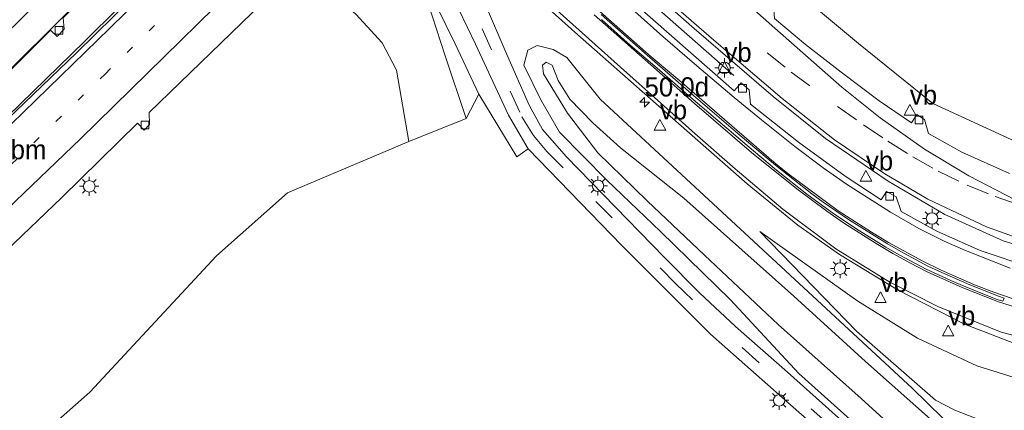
# Model space of a CAD drawing. Header units: millimetres. Extents: x 82463 to 85160, y 450000 to 452470.
# Tile 11 of 98: x 82976 to 83104, y 450310 to 450361. Entities that reach past the tile are written whole.
import ezdxf
from ezdxf.enums import TextEntityAlignment as Align

# ---------------------------------------------------------------- set-up
doc = ezdxf.new("R2010")
doc.units = ezdxf.units.MM
doc.linetypes.add('13strp', pattern=[4, 1, -3])
doc.linetypes.add('39strp', pattern=[12, 3, -9])
for name, color, linetype, lineweight in [('af-bs-rasterhekwerk', 8, 'hekwerk', 18), ('as-bs-kilometr', 13, 'Continuous', 18), ('bp-b5-bomenstruiken', 93, 'Continuous', 18), ('gr-bs-geleiderail', 213, 'geleiderail', 18), ('gw-bs-insteekwatergang', 93, 'Continuous', 18), ('gw-bs-kruinlijn', 93, 'Continuous', 18), ('gw-bs-teenlijn', 93, 'Continuous', 18), ('mk-bs-13streep 0.45', 8, '13strp', 18), ('mk-bs-39streep 0.15', 8, '39strp', 18), ('mk-bs-streep 0.15', 8, 'Continuous', 18), ('og-b5-water', 153, 'Continuous', 18), ('og-bs-terreinafscheiding', 253, 'Continuous', 18), ('wh-bs-kolk', 8, 'Continuous', 18), ('wh-bs-waterlijn', 133, 'Continuous', 18), ('wm-bs-lichtmast', 8, 'Continuous', 18), ('wm-bs-verkeersbord', 8, 'Continuous', 18)]:
    doc.layers.add(name, color=color, linetype=linetype, lineweight=lineweight)
doc.styles.add('rtw_iso', font='iso-rtw.shx')
doc.linetypes.add('geleiderail', pattern='A,2,-1,[175,RTW.shx,S=0.5,R=0,X=0,Y=0],-1', length=4)
doc.linetypes.add('hekwerk', pattern='A,7,-1.5,[1,RTW.shx,S=0.75,R=0,X=0,Y=0],-1.5', length=10)

# ---------------------------------------------------------------- blocks, each defined once
blk = doc.blocks.new('kolk')
blk.add_lwpolyline([(-0.5, -0.5), (0.5, -0.5), (0.5, 0.5), (-0.5, 0.5)], close=True)
blk = doc.blocks.new('verkeersbord')
for p, q in [((0, 0.75), (-0.75, -0.625)), ((0.75, -0.625), (0, 0.75)), ((-0.75, -0.625), (0.75, -0.625))]:
    blk.add_line(p, q)
blk = doc.blocks.new('dtbattr')
at = {"style": 'rtw_iso'}
blk.add_attdef('TAG', (0.59, 0.87), '', height=2.5, dxfattribs=at)
blk = doc.blocks.new('dtbattr-l')
at = {"style": 'rtw_iso'}
blk.add_attdef('TAG', (0, 0), '', height=2.5, dxfattribs=at)
blk = doc.blocks.new('lantaarnpaal')
for p, q in [((-0.75, 0), (-1.25, 0)), ((-0.88, 0.88), (-0.53, 0.53)), ((0, 0.75), (0, 1.25)), ((0.53, 0.53), (0.88, 0.88)), ((0.75, 0), (1.25, 0)), ((-0.53, -0.53), (-0.88, -0.88)), ((0, -0.75), (0, -1.25)), ((0.53, -0.53), (0.88, -0.88))]:
    blk.add_line(p, q)
blk.add_circle((0, 0), 0.75)
blk = doc.blocks.new('hecto')
for p, q in [((0, 0.625), (-0.625, 0)), ((0, -0.625), (0, 0.625)), ((-0.625, 0), (0.625, 0)), ((0.625, 0), (0, -0.625))]:
    blk.add_line(p, q)

msp = doc.modelspace()

# ---------------------------------------------------------------- linework, layer by layer
at = {"layer": 'af-bs-rasterhekwerk'}
msp.add_polyline3d([(83069.068, 450353.398, 0.554), (83041.034, 450378.068, 0.189), (83033.591, 450384.689, 0.17)], dxfattribs=at)
at = {"layer": 'bp-b5-bomenstruiken'}
msp.add_polyline3d([(83104.666, 450307.193, -0.174), (83097.792, 450309.88, -0.225), (83095.29, 450311.166, -0.244), (83085.025, 450320.16, 0.249), (83072.451, 450333.085, 1.145), (83085.2, 450324.02, 1.681), (83092.947, 450319.22, 2.066), (83100.657, 450315.629, 2.231), (83110.478, 450312.569, 2.515)], dxfattribs=at)
at = {"layer": 'gr-bs-geleiderail'}
for points in [[(82934.213, 450313.637, 5.321), (82964.53, 450343.807, 5.993), (83002.852, 450381.868, 6.52)], [(83005.842, 450379.088, 6.955), (82997.879, 450370.917, 6.845), (82984.668, 450357.807, 6.731), (82971.27, 450344.791, 6.589), (82944.239, 450319.046, 6.131), (82935.957, 450311.221, 5.727)]]:
    msp.add_polyline3d(points, dxfattribs=at)
at = {"layer": 'gw-bs-insteekwatergang'}
msp.add_polyline3d([(83106.899, 450298.805, -0.22), (83098.201, 450306.933, -0.289), (83092.261, 450312.722, -0.266), (83051.681, 450350.287, 0.728), (83047.369, 450355.704, 0.224), (83045.57, 450356.762, 0.142), (83043.527, 450357.263, 0.119), (83042.299, 450356.685, 0.119), (83041.772, 450354.742, 0.124), (83043.972, 450350.2, 0.128), (83046.429, 450346.016, 0.009), (83052.572, 450339.775, -0.028), (83059.554, 450333.107, -0.083), (83068.656, 450324.193, -0.069), (83077.523, 450314.631, 0.041), (83092.506, 450301.2, 0.224), (83100.22, 450294.432, 0.463), (83108.246, 450287.167, 0.628)], dxfattribs=at)
at = {"layer": 'gw-bs-kruinlijn'}
msp.add_polyline3d([(83014.071, 450366.511, 5.993), (83019.937, 450361.364, 5.663), (83023.377, 450357.606, 5.329), (83025.216, 450354.056, 5.269), (83026.814, 450344.798, 4.857)], dxfattribs=at)
at = {"layer": 'gw-bs-teenlijn'}
for points in [[(83179.555, 450398.252, 4.513), (83179.727, 450387.253, 4.257), (83178.065, 450377.409, 3.89), (83173.946, 450368.281, 3.473), (83168.965, 450360.649, 3.239), (83162.099, 450353.325, 2.767), (83153.545, 450347.017, 2.3), (83144.462, 450343.09, 1.943), (83135.597, 450341.473, 1.654), (83124.456, 450341.259, 1.416), (83113.072, 450342.807, 1.132), (83105.669, 450344.802, 0.944), (83094.927, 450349.729, 0.664), (83085.263, 450357.529, 0.692), (83073.114, 450367.742, 0.582), (83061.572, 450377.57, 0.371), (83055.112, 450381.21, 0.362), (83047.394, 450387.442, 0.181), (83041.91, 450393.588, 0.205)], [(83034.297, 450347.78, 0.435), (83031.561, 450355.95, 0.518), (83029.279, 450362.878, 0.536), (83026.444, 450368.695, 0.55), (83025.495, 450370.292, 0.55), (83024.13, 450371.963, 0.536), (83021.936, 450374.126, 0.388)]]:
    msp.add_polyline3d(points, dxfattribs=at)
at = {"layer": 'mk-bs-13streep 0.45'}
msp.add_polyline3d([(82939.684, 450308.089, 4.974), (82966.558, 450333.531, 5.672), (82987.362, 450353.567, 5.924), (83009.691, 450375.509, 6.112)], dxfattribs=at)
at = {"layer": 'mk-bs-39streep 0.15'}
for points in [[(82989.01, 450433.281, 0.109), (82998.576, 450424.093, 0.069), (83013.352, 450410.266, 0.07), (83028.337, 450396.455, 0.071), (83040.242, 450385.484, 0.072), (83052.34, 450374.622, 0.102), (83064.299, 450364.076, 0.188), (83073.401, 450356.309, 0.27), (83076.543, 450353.823, 0.309), (83082.542, 450349.338, 0.375), (83085.931, 450346.952, 0.409)], [(82977.782, 450419.84, 0.275), (83008.725, 450390.88, 0.166), (83023.67, 450377.215, 0.223), (83026.284, 450374.738, 0.227), (83030.32, 450370.387, 0.195), (83032.22, 450367.651, 0.174), (83036.342, 450359.456, 0.275), (83040.003, 450351.325, 0.243), (83041.524, 450348.013, 0.243), (83043.054, 450345.569, 0.234), (83044.783, 450343.51, 0.224), (83051.151, 450337.013, 0.206), (83061.538, 450326.284, 0.215), (83070.136, 450318.011, 0.234), (83081.434, 450308.004, 0.279), (83092.884, 450297.745, 0.389), (83106.196, 450285.441, 0.806)], [(83085.931, 450346.952, 0.409), (83089.086, 450344.838, 0.447), (83092.325, 450342.808, 0.491), (83095.633, 450340.94, 0.542), (83099.414, 450339.119, 0.596), (83103.048, 450337.639, 0.645), (83106.675, 450336.4, 0.7), (83110.727, 450335.222, 0.766)]]:
    msp.add_polyline3d(points, dxfattribs=at)
at = {"layer": 'mk-bs-streep 0.15'}
for points in [[(82988.383, 450438.552, 0.031), (82997.039, 450430.095, 0.095), (83020.427, 450408.254, 0.076), (83036.519, 450393.388, 0.052), (83048.673, 450382.39, 0.083), (83074.379, 450359.512, 0.38), (83083.106, 450351.849, 0.504), (83088.107, 450347.881, 0.554), (83093.837, 450343.81, 0.628), (83099.609, 450340.324, 0.692), (83105.636, 450337.22, 0.875)], [(82985.343, 450432.16, 0.209), (82994.805, 450423.097, 0.278), (83015.589, 450403.646, 0.223), (83031.717, 450388.755, 0.237), (83043.978, 450377.643, 0.262), (83054.744, 450368.186, 0.426), (83066.462, 450357.957, 0.536), (83075.349, 450350.389, 0.687), (83082.172, 450344.994, 0.793), (83088.686, 450340.585, 0.875), (83094.302, 450337.314, 1.003), (83101.91, 450333.688, 1.155), (83108.947, 450331.199, 1.315)], [(83105.239, 450324.383, 1.212), (83102.871, 450325.193, 1.173), (83100.57, 450326.08, 1.134), (83098.258, 450327.077, 1.039), (83095.944, 450328.112, 0.985), (83093.624, 450329.23, 0.923), (83089.165, 450331.676, 0.818), (83086.96, 450333.004, 0.769), (83082.651, 450335.8, 0.681), (83076.267, 450340.502, 0.534), (83074.582, 450341.864, 0.502), (83067.862, 450347.646, 0.371), (83062.306, 450352.459, 0.255), (83058.342, 450355.808, 0.202), (83052.798, 450360.719, 0.171), (83047.472, 450365.457, 0.148), (83042.665, 450369.822, 0.128), (83036.601, 450375.362, 0.113), (83026.123, 450384.938, 0.11), (83019.899, 450390.588, 0.088), (83011.179, 450398.533, 0.075), (82981.055, 450426.224, 0.068), (82976.9, 450430.097, 0.1)], [(82976.382, 450425.528, 0.139), (82977.796, 450424.155, 0.119), (83008.155, 450396.339, 0.101), (83037.016, 450370.024, 0.108), (83054.336, 450354.461, 0.321), (83063.991, 450345.832, 0.527), (83069.23, 450341.241, 0.66), (83075.449, 450336.001, 0.861), (83082.343, 450330.847, 1.063), (83089.368, 450326.498, 1.292), (83095.577, 450323.354, 1.397), (83103.828, 450320.027, 1.594), (83113.642, 450317.473, 1.81)], [(83104.974, 450328.322, 0.997), (83099.163, 450330.615, 0.887), (83096.389, 450331.855, 0.832), (83093.134, 450333.506, 0.774), (83089.415, 450335.59, 0.706), (83083.72, 450339.255, 0.626), (83080.675, 450341.386, 0.578), (83077.002, 450344.161, 0.517), (83072.647, 450347.631, 0.439), (83069.102, 450350.537, 0.377), (83063.949, 450354.899, 0.318), (83059.858, 450358.432, 0.279), (83052.993, 450364.585, 0.238), (83046.157, 450370.748, 0.201), (83039.379, 450376.913, 0.185), (83032.486, 450383.17, 0.169), (83025.579, 450389.468, 0.162), (83019.338, 450395.182, 0.161), (83013.427, 450400.573, 0.154), (83012.449, 450401.465, 0.154)], [(82931.469, 450316.172, 4.805), (82958.114, 450342.686, 5.402), (83000.215, 450384.321, 5.824)], [(82937.106, 450310.921, 5.001), (82952.227, 450325.183, 5.484), (82968.703, 450340.811, 5.842), (82987.965, 450359.551, 6.085), (83006.886, 450378.117, 6.186)], [(83012.466, 450372.928, 6.039), (82984.144, 450345.158, 5.773), (82974.653, 450336.034, 5.677), (82969.588, 450331.213, 5.576), (82954.662, 450318.489, 5.37), (82941.11, 450306.89, 4.896)], [(83050.905, 450361.266, 0.145), (83058.299, 450354.787, 0.191), (83063.971, 450349.753, 0.293), (83071.384, 450343.384, 0.451), (83077.238, 450338.639, 0.581), (83081.139, 450335.753, 0.672), (83083.325, 450334.245, 0.726), (83087.554, 450331.532, 0.833), (83089.723, 450330.252, 0.889), (83091.929, 450329.037, 0.949), (83094.185, 450327.868, 1.003), (83098.76, 450325.797, 1.109), (83103.469, 450323.97, 1.188), (83110.244, 450321.847, 1.298)]]:
    msp.add_polyline3d(points, dxfattribs=at)
at = {"layer": 'og-b5-water'}
msp.add_polyline3d([(83110.4, 450290.245, -1.109), (83101.179, 450298.086, -1.109), (83093.283, 450304.407, -1.109), (83085.612, 450311.374, -1.109), (83074.853, 450321.01, -1.109), (83065.252, 450330.037, -1.109), (83057.8, 450337.074, -1.109), (83051.414, 450343.318, -1.109), (83047.449, 450348.475, -1.109), (83044.335, 450353.604, -1.109), (83044.188, 450354.715, -1.109), (83044.699, 450355.102, -1.109), (83045.445, 450354.73, -1.109), (83046.242, 450352.746, -1.109), (83047.736, 450350.285, -1.109), (83050.742, 450347.215, -1.109), (83054.348, 450343.973, -1.109), (83062.584, 450337.45, -1.109), (83076.865, 450324.67, -1.109), (83086.179, 450316.193, -1.109), (83096.174, 450307.33, -1.109), (83106.815, 450297.257, -1.109)], dxfattribs=at)
at = {"layer": 'og-bs-terreinafscheiding'}
for points in [[(83111.228, 450329.703, 1.361), (83104.095, 450331.891, 1.191), (83096.478, 450335.287, 1.04), (83089.13, 450339.641, 0.884), (83080.964, 450345.177, 0.774), (83074.177, 450350.658, 0.618), (83063.602, 450359.768, 0.472), (83050.982, 450370.944, 0.376), (83043.804, 450377.398, 0.256), (83033.752, 450386.492, 0.233), (83031.562, 450388.473, 0.228), (83015.348, 450403.315, 0.217), (82994.512, 450422.662, 0.282), (82990.422, 450426.6, 0.301), (82983.693, 450433.08, 0.331), (82979.656, 450437.149, 0.399)], [(82991.157, 450436.379, -0.024), (82995.849, 450431.988, 0.072), (83020.778, 450408.638, 0.095), (83036.939, 450393.77, 0.108), (83039.405, 450391.541, 0.114), (83049.013, 450382.859, 0.138), (83053.656, 450378.79, 0.279), (83054.506, 450379.809, 0.289), (83055.357, 450379.029, 0.307), (83055.587, 450377.152, 0.293), (83072.351, 450362.402, 0.412), (83073.152, 450363.348, 0.408), (83074.215, 450362.418, 0.408), (83074.373, 450360.779, 0.431), (83078.375, 450357.422, 0.458), (83083.023, 450353.794, 0.499), (83087.943, 450350.074, 0.55), (83092.157, 450347.235, 0.55), (83092.848, 450348.291, 0.554), (83093.863, 450347.671, 0.55), (83094.38, 450345.857, 0.591), (83098.716, 450343.414, 0.641), (83104.903, 450340.626, 0.783)], [(82977.215, 450434.581, 0.312), (82982.979, 450429.155, 0.21), (82988.25, 450424.345, 0.213), (83013.783, 450401.046, 0.23), (83031.905, 450384.451, 0.251), (83042.007, 450375.2, 0.262), (83069.108, 450351.367, 0.591), (83070.022, 450352.42, 0.632), (83071.072, 450351.502, 0.678), (83071.249, 450349.65, 0.673), (83077.46, 450344.714, 0.779), (83083.544, 450340.277, 0.88), (83088.218, 450337.217, 0.935), (83088.911, 450338.303, 0.903), (83090.166, 450337.589, 0.898), (83090.824, 450335.698, 0.98), (83095.452, 450333.155, 1.081), (83101.1, 450330.612, 1.127), (83107.813, 450328.38, 1.264)], [(83106.583, 450318.14, 1.746), (83099.068, 450321.036, 1.512), (83090.411, 450325.467, 1.26), (83082.795, 450330.105, 1.045), (83077.4, 450333.909, 0.88), (83070.821, 450339.276, 0.692), (83061.9, 450347.141, 0.44), (83048.392, 450359.012, 0.284), (83036.635, 450369.621, 0.16), (83026.977, 450378.453, 0.157), (82977.424, 450423.749, 0.153), (82975.346, 450425.786, 0.074), (82972.931, 450428.12, 0.001)], [(82972.976, 450425.86, 0.042), (82974.412, 450424.807, 0.037), (82976.632, 450422.95, 0.084), (82981.023, 450418.826, 0.1), (83009.521, 450392.239, 0.122), (83024.744, 450378.433, 0.176), (83025.921, 450377.353, 0.175), (83027.216, 450376.166, 0.174), (83031.228, 450371.802, 0.159), (83033.553, 450368.799, 0.136), (83036.675, 450362.882, 0.243), (83039.55, 450356.106, 0.201), (83042.465, 450349.52, 0.16), (83044.193, 450346.352, 0.16), (83047.305, 450342.822, 0.146), (83060.029, 450329.749, 0.151), (83064.604, 450325.131, 0.169), (83069.292, 450320.765, 0.201), (83076.027, 450314.79, 0.179), (83088.057, 450304.078, 0.289), (83108.548, 450285.134, 0.916)], [(83105.558, 450284.033, 0.921), (83094.838, 450293.797, 0.531), (83086.821, 450301.431, 0.348), (83075.34, 450311.537, 0.334), (83066.04, 450319.748, 0.311), (83054.493, 450331.265, 0.234), (83042.33, 450343.857, 0.211), (83039.794, 450348.217, 0.201), (83035.49, 450357.468, 0.334), (83031.154, 450366.514, 0.265), (83029.06, 450369.519, 0.268), (83025.333, 450373.487, 0.313), (83022.744, 450375.886, 0.377), (83007.83, 450389.403, 0.325), (82979.437, 450415.965, 0.299), (82974.118, 450420.959, 0.292), (82972.595, 450422.274, 0.32)], [(82971.659, 450420.689, 0.334), (82972.679, 450419.884, 0.324), (82977.839, 450415.034, 0.41), (83008.887, 450385.873, 0.383), (83021.936, 450374.126, 0.388), (83024.529, 450371.85, 0.139), (83026.256, 450369.861, 0.345), (83028.03, 450366.96, 0.308), (83029.152, 450365.029, 0.323), (83032.834, 450357.502, 0.389), (83035.939, 450350.969, 0.348), (83040.856, 450342.785, 0.293), (83042.33, 450343.857, 0.211)], [(83092.947, 450319.22, 2.066), (83100.657, 450315.629, 2.231), (83110.478, 450312.569, 2.515), (83116.894, 450310.857, 2.607), (83124.62, 450309.503, 2.786), (83132.516, 450309.135, 3.006), (83139.241, 450309.162, 3.056), (83146.143, 450310.29, 3.294), (83154.094, 450311.901, 3.45), (83160.663, 450314.138, 3.725), (83168.158, 450317.247, 3.89), (83174.789, 450320.536, 3.963), (83181.426, 450324.924, 4.151), (83189.367, 450331.918, 4.385), (83195.837, 450337.889, 4.596), (83201.198, 450344.196, 4.88), (83207.058, 450351.671, 4.948), (83211.634, 450360.108, 5.182), (83215.638, 450369.301, 5.365), (83218.299, 450379.02, 5.526), (83220.166, 450388.381, 5.672), (83221.021, 450398.219, 5.718), (83220.626, 450406.868, 5.764), (83219.501, 450413.193, 5.407)], [(83002.11, 450380.923, 5.718), (82981.893, 450360.88, 5.585), (82982.05, 450359.4, 5.549), (82981.111, 450358.46, 5.549), (82980.275, 450359.257, 5.567), (82965.387, 450344.46, 5.434), (82965.407, 450343.015, 5.37), (82964.42, 450341.785, 5.379), (82963.614, 450342.699, 5.37), (82949.06, 450328.223, 5.219), (82949.111, 450326.863, 5.182), (82948.154, 450325.971, 5.191), (82947.521, 450326.683, 5.187), (82934.295, 450313.7, 4.604)], [(82936.431, 450311.101, 4.956), (82953.274, 450327.169, 5.475), (82983.617, 450356.316, 5.956), (83000.585, 450373.025, 6.158), (83004.969, 450378.263, 6.273)], [(83012.927, 450367.669, 5.989), (83007.747, 450362.767, 5.934), (82993.076, 450348.579, 5.796), (82993.116, 450346.988, 5.805), (82992.452, 450346.28, 5.81), (82991.585, 450347.176, 5.75), (82981.75, 450337.507, 5.704), (82974.483, 450330.6, 5.581), (82974.588, 450329.151, 5.585), (82973.828, 450328.387, 5.59), (82973.055, 450329.257, 5.539), (82968.224, 450324.657, 5.562), (82961.503, 450318.88, 5.452), (82955.396, 450313.764, 5.37), (82955.144, 450312.211, 5.301), (82954.348, 450311.47, 5.32), (82953.713, 450312.266, 5.283), (82944.31, 450304.303, 4.805)], [(83104.201, 450324.45, 1.191), (83103.471, 450324.686, 1.175), (83099.749, 450326.152, 1.086), (83096.095, 450327.756, 0.998), (83094.302, 450328.612, 0.952), (83090.78, 450330.484, 0.861), (83089.044, 450331.477, 0.82), (83083.977, 450334.659, 0.709), (83080.682, 450336.926, 0.639), (83079.21, 450337.993, 0.606), (83074.506, 450341.72, 0.504), (83069.915, 450345.584, 0.41), (83063.843, 450350.793, 0.281), (83057.816, 450356.038, 0.188), (83051.809, 450361.325, 0.157)], [(83051.874, 450360.653, 0.147), (83055.615, 450357.334, 0.162), (83059.392, 450354.055, 0.2), (83063.183, 450350.783, 0.282), (83066.981, 450347.531, 0.355), (83070.791, 450344.293, 0.438), (83074.628, 450341.086, 0.515), (83078.538, 450337.968, 0.61), (83082.066, 450335.401, 0.69), (83085.399, 450333.187, 0.77), (83088.812, 450331.075, 0.86), (83090.542, 450330.072, 0.901), (83094.088, 450328.199, 0.987), (83097.736, 450326.526, 1.072), (83101.445, 450325.002, 1.162), (83103.308, 450324.273, 1.205), (83104.046, 450324.038, 1.218)], [(82960.081, 450289.903, 4.061), (82985.348, 450312.228, 4.192), (83001.838, 450329.925, 4.325), (83011.046, 450338.118, 4.99), (83026.814, 450344.798, 4.857), (83034.297, 450347.78, 0.435), (83035.939, 450350.969, 0.348)], [(83095.29, 450311.166, -0.244), (83097.792, 450309.88, -0.225), (83104.666, 450307.193, -0.174), (83112.999, 450304.413, -0.041), (83123.763, 450301.83, -0.018), (83131.927, 450300.439, -0.055), (83137.913, 450299.759, -0.477), (83144.482, 450300.041, -0.468), (83149.194, 450301.128, -0.188), (83158.456, 450302.457, -0.17), (83165.99, 450304.614, -0.248), (83172.134, 450306.888, -0.257), (83180.375, 450310.578, -0.445), (83185.823, 450313.264, -0.266), (83191.54, 450317.159, 0.146), (83196.596, 450322.55, 0.307), (83203.006, 450328.293, 0.412), (83208.915, 450334.151, 0.504), (83215.803, 450342.779, 0.609)], [(83072.451, 450333.085, 1.145), (83085.2, 450324.02, 1.681), (83092.947, 450319.22, 2.066)], [(83085.025, 450320.16, 0.249), (83072.451, 450333.085, 1.145)], [(83104.201, 450324.45, 1.191), (83104.046, 450324.038, 1.218)], [(83085.025, 450320.16, 0.249), (83095.29, 450311.166, -0.244)]]:
    msp.add_polyline3d(points, dxfattribs=at)
at = {"layer": 'wh-bs-waterlijn'}
msp.add_polyline3d([(83106.815, 450297.257, -1.109), (83096.174, 450307.33, -1.109), (83086.179, 450316.193, -1.109), (83076.865, 450324.67, -1.109), (83062.584, 450337.45, -1.109), (83054.348, 450343.973, -1.109), (83050.742, 450347.215, -1.109), (83047.736, 450350.285, -1.109), (83046.242, 450352.746, -1.109), (83045.445, 450354.73, -1.109), (83044.699, 450355.102, -1.109), (83044.188, 450354.715, -1.109), (83044.335, 450353.604, -1.109), (83047.449, 450348.475, -1.109), (83051.414, 450343.318, -1.109), (83057.8, 450337.074, -1.109), (83065.252, 450330.037, -1.109), (83074.853, 450321.01, -1.109), (83085.612, 450311.374, -1.109), (83093.283, 450304.407, -1.109), (83101.179, 450298.086, -1.109), (83110.4, 450290.245, -1.109)], dxfattribs=at)

# ---------------------------------------------------------------- block references
at = {"layer": 'as-bs-kilometr'}
ref = msp.add_blockref('dtbattr', (83057.474, 450349.9, 0.38), dxfattribs=at)
ref.add_attrib('TAG', '50.0d', dxfattribs={"layer": '0', "height": 2.5, "style": 'rtw_iso'}).set_placement((83057.474, 450349.9, 0.38), align=Align.BOTTOM_LEFT)
msp.add_blockref('hecto', (83057.474, 450349.9, 0.38), dxfattribs=at)
at = {"layer": 'mk-bs-13streep 0.45'}
ref = msp.add_blockref('dtbattr-l', (82975.08263, 450341.740935, 5.775259), dxfattribs=at)
ref.add_attrib('TAG', 'bm', dxfattribs={"layer": '0', "height": 2.5, "style": 'rtw_iso'}).set_placement((82975.08263, 450341.740935, 5.775259), align=Align.BOTTOM_LEFT)
at = {"layer": 'wh-bs-kolk'}
for p in [(82981.361, 450359.245, 5.498), (83070.197, 450351.711, 0.476), (82992.557, 450346.931, 5.672), (83093.136, 450347.602, 0.357), (83089.327, 450337.656, 0.806)]:
    msp.add_blockref('kolk', p, dxfattribs=at)
at = {"layer": 'wm-bs-lichtmast'}
for p in [(83067.842, 450354.375, 0.605), (82985.297, 450338.97, 5.782), (83051.416, 450339.033, 0.11), (83094.83, 450334.785, 1.049), (83082.878, 450328.272, 1.155), (83074.961, 450311.15, 0.408)]:
    msp.add_blockref('lantaarnpaal', p, dxfattribs=at)
at = {"layer": 'wm-bs-verkeersbord'}
ref = msp.add_blockref('dtbattr', (83067.857, 450354.393, 0.605), dxfattribs=at)
ref.add_attrib('TAG', 'vb', dxfattribs={"layer": '0', "height": 2.5, "style": 'rtw_iso'}).set_placement((83067.857, 450354.393, 0.605), align=Align.BOTTOM_LEFT)
for p in [(83067.857, 450354.393, 0.605), (83091.96, 450348.847, 0.605), (83059.466, 450346.915, 0.307), (83086.244, 450340.284, 0.852), (83088.133, 450324.493, 1.297), (83096.921, 450320.154, 1.539)]:
    msp.add_blockref('verkeersbord', p, dxfattribs=at)
ref = msp.add_blockref('dtbattr', (83091.96, 450348.847, 0.605), dxfattribs=at)
ref.add_attrib('TAG', 'vb', dxfattribs={"layer": '0', "height": 2.5, "style": 'rtw_iso'}).set_placement((83091.96, 450348.847, 0.605), align=Align.BOTTOM_LEFT)
ref = msp.add_blockref('dtbattr', (83059.466, 450346.915, 0.307), dxfattribs=at)
ref.add_attrib('TAG', 'vb', dxfattribs={"layer": '0', "height": 2.5, "style": 'rtw_iso'}).set_placement((83059.466, 450346.915, 0.307), align=Align.BOTTOM_LEFT)
ref = msp.add_blockref('dtbattr', (83086.244, 450340.284, 0.852), dxfattribs=at)
ref.add_attrib('TAG', 'vb', dxfattribs={"layer": '0', "height": 2.5, "style": 'rtw_iso'}).set_placement((83086.244, 450340.284, 0.852), align=Align.BOTTOM_LEFT)
ref = msp.add_blockref('dtbattr', (83088.133, 450324.493, 1.297), dxfattribs=at)
ref.add_attrib('TAG', 'vb', dxfattribs={"layer": '0', "height": 2.5, "style": 'rtw_iso'}).set_placement((83088.133, 450324.493, 1.297), align=Align.BOTTOM_LEFT)
ref = msp.add_blockref('dtbattr', (83096.921, 450320.154, 1.539), dxfattribs=at)
ref.add_attrib('TAG', 'vb', dxfattribs={"layer": '0', "height": 2.5, "style": 'rtw_iso'}).set_placement((83096.921, 450320.154, 1.539), align=Align.BOTTOM_LEFT)

doc.saveas('drawing.dxf')
